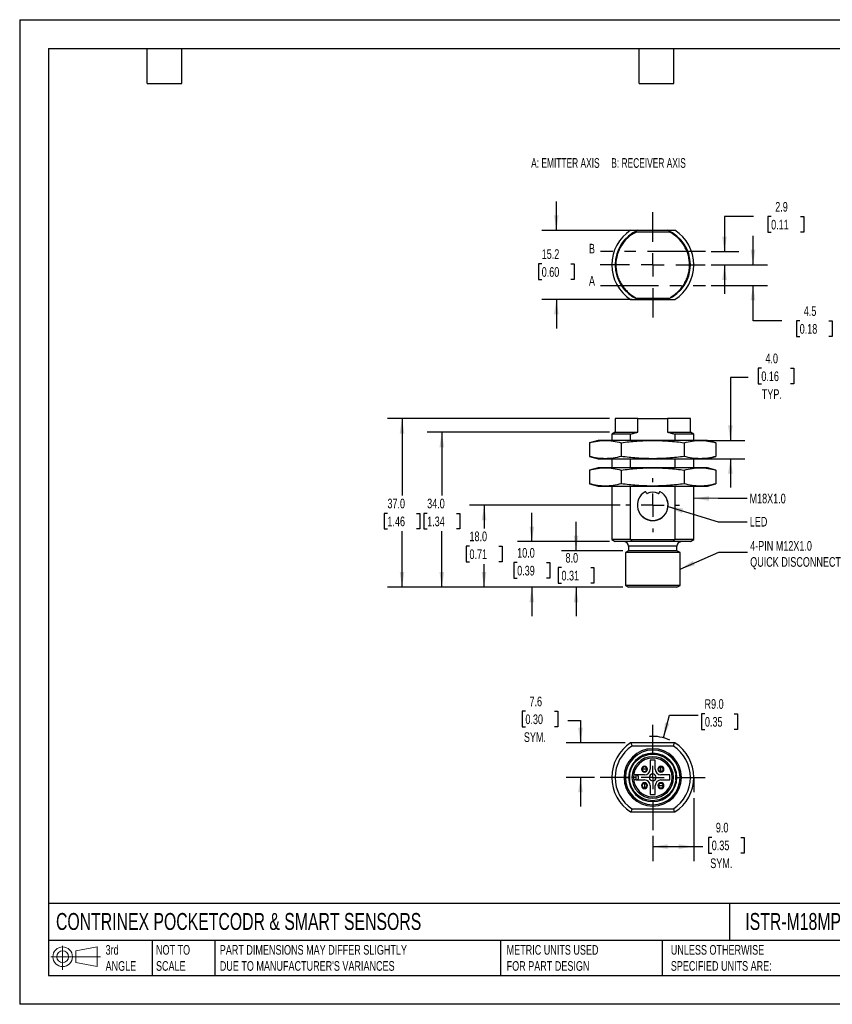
# Model space of a CAD drawing. Header units: millimetres. Extents: x 0 to 279, y 0 to 216.
# Tile 1 of 2: x 0 to 178, y 0 to 216. Entities that reach past the tile are written whole.
import ezdxf

# ---------------------------------------------------------------- set-up
doc = ezdxf.new("R2010")
doc.units = ezdxf.units.MM
doc.linetypes.add('CENTERX2', pattern=[20.32, 12.7, -2.54, 2.54, -2.54])
doc.layers.add('CENTER', color=40, linetype='CENTERX2')
doc.layers.add('DIMENSIONS', color=140, linetype='Continuous', lineweight=25)
doc.layers.add('TEXT', color=140, linetype='Continuous', lineweight=25)
doc.styles.add('SLDTEXTSTYLE0', font='TXT', dxfattribs={"width": 0.65})
doc.styles.add('SLDTEXTSTYLE1', font='TXT', dxfattribs={"width": 0.7})
doc.dimstyles.new('SLDDIMSTYLE0', dxfattribs={"dimtxt": 2.158008, "dimasz": 3.302, "dimexe": 0, "dimexo": 0.0625, "dimgap": 0.539502, "dimtad": 0, "dimtih": 1, "dimtoh": 1, "dimdec": 1, "dimrnd": 1e-09, "dimzin": 4, "dimdsep": 46, "dimtxsty": 'SLDTEXTSTYLE1', "dimsah": 1, "dimcen": 0.09, "dimadec": 0, "dimazin": 1, "dimtfac": 1, "dimtdec": 1, "dimtmove": 0, "dimatfit": 0, "dimfxl": 0, "dimfrac": 2, "dimtolj": 1, "dimtzin": 12, "dimarcsym": 0})
doc.dimstyles.new('SLDDIMSTYLE1', dxfattribs={"dimtxt": 2.158008, "dimasz": 3.302, "dimexe": 0, "dimexo": 0.0625, "dimgap": 0.539502, "dimtad": 0, "dimtih": 1, "dimtoh": 1, "dimdec": 1, "dimrnd": 1e-09, "dimzin": 4, "dimdsep": 46, "dimtxsty": 'SLDTEXTSTYLE1', "dimsah": 1, "dimcen": 0.09, "dimadec": 0, "dimazin": 1, "dimtfac": 1, "dimtdec": 1, "dimtofl": 0, "dimtmove": 0, "dimatfit": 3, "dimfxl": 0, "dimfrac": 2, "dimtolj": 1, "dimtzin": 12, "dimarcsym": 0})
doc.dimstyles.new('SLDDIMSTYLE2', dxfattribs={"dimtxt": 0.18, "dimasz": 3.302, "dimexe": 0, "dimexo": 0.0625, "dimgap": 0, "dimtad": 0, "dimtih": 1, "dimtoh": 1, "dimdec": 0, "dimrnd": 1e-09, "dimzin": 0, "dimdsep": 46, "dimtxsty": 'Standard', "dimsah": 1, "dimcen": 0.09, "dimadec": 0, "dimazin": 0, "dimtfac": 3.302, "dimtdec": 0, "dimtofl": 0, "dimtmove": 0, "dimatfit": 3, "dimfxl": 0, "dimfrac": 2, "dimtolj": 1, "dimtzin": 0, "dimarcsym": 0})
doc.dimstyles.new('SLDDIMSTYLE3', dxfattribs={"dimtxt": 2.158008, "dimasz": 3.302, "dimexe": 0, "dimexo": 0.0625, "dimgap": 0.539502, "dimtad": 0, "dimtih": 1, "dimtoh": 1, "dimdec": 1, "dimrnd": 1e-09, "dimzin": 12, "dimdsep": 46, "dimtxsty": 'SLDTEXTSTYLE1', "dimsah": 1, "dimcen": 0.09, "dimadec": 0, "dimazin": 3, "dimtfac": 1, "dimtdec": 1, "dimtmove": 0, "dimatfit": 0, "dimfxl": 0, "dimfrac": 2, "dimtolj": 1, "dimtzin": 12, "dimarcsym": 0})
doc.dimstyles.new('SLDDIMSTYLE4', dxfattribs={"dimtxt": 2.158008, "dimasz": 3.302, "dimexe": 0, "dimexo": 0.0625, "dimgap": 0.539502, "dimtad": 0, "dimtih": 1, "dimtoh": 1, "dimdec": 1, "dimrnd": 1e-09, "dimzin": 4, "dimdsep": 46, "dimtxsty": 'SLDTEXTSTYLE1', "dimsah": 1, "dimcen": 0, "dimadec": 0, "dimazin": 1, "dimtfac": 1, "dimtdec": 1, "dimtofl": 0, "dimtmove": 0, "dimatfit": 3, "dimfxl": 0, "dimfrac": 2, "dimtolj": 1, "dimtzin": 12, "dimarcsym": 0})

# ---------------------------------------------------------------- blocks, each defined once
blk = doc.blocks.new('Block11')
at = {"color": 7, "linetype": 'Continuous', "lineweight": 18}
for p, q in [((2.59, 5.31), (2.59, 0)), ((5.48, 4.17), (10.18, 5.03)), ((10.18, 5.03), (10.18, 0.73)), ((0, 2.88), (10.87, 2.88)), ((5.48, 1.6), (5.48, 4.17)), ((5.48, 1.6), (10.18, 0.73))]:
    blk.add_line(p, q, dxfattribs=at)
for radius in [2.15, 1.29]:
    blk.add_circle((2.59, 2.88), radius, dxfattribs=at)
blk = doc.blocks.new('Block12')
at = {"color": 7, "linetype": 'Continuous'}
blk.add_blockref('Block11', (0, 0), dxfattribs=at)
blk = doc.blocks.new('_D')
at = {"layer": 'DIMENSIONS'}
for p, q in [((122.08, 99.45), (122.08, 105.8)), ((132.33, 99.45), (118.91, 99.45)), ((118.88, 95.76), (118.15, 95.76)), ((118.15, 95.76), (118.15, 92.33)), ((125.29, 95.76), (126.01, 95.76)), ((126.01, 95.76), (126.01, 92.33)), ((118.15, 92.33), (118.88, 92.33)), ((132.33, 91.45), (118.91, 91.45)), ((122.08, 91.45), (122.08, 85.1)), ((126.01, 92.33), (125.29, 92.33))]:
    blk.add_line(p, q, dxfattribs=at)
for points in [[(122.08, 99.45), (122.59, 102.76), (121.57, 102.76)], [(122.08, 91.45), (121.57, 88.15), (122.59, 88.15)]]:
    blk.add_solid(points, dxfattribs=at)
at = {"layer": 'DIMENSIONS', "char_height": 2.117, "attachment_point": 1, "style": 'SLDTEXTSTYLE1'}
for s, insert in [('8.0', (119.77, 98.97)), ('0.31', (118.88, 95.06))]:
    blk.add_mtext(s, dxfattribs=dict(at, insert=insert))
blk = doc.blocks.new('_D_1')
at = {"layer": 'DIMENSIONS'}
for p, q in [((112.37, 101.45), (112.37, 107.8)), ((129.38, 101.45), (109.2, 101.45)), ((109.16, 96.85), (108.44, 96.85)), ((108.44, 96.85), (108.44, 93.42)), ((115.58, 96.85), (116.3, 96.85)), ((116.3, 96.85), (116.3, 93.42)), ((108.44, 93.42), (109.16, 93.42)), ((116.3, 93.42), (115.58, 93.42)), ((132.33, 91.45), (109.2, 91.45)), ((112.37, 91.45), (112.37, 85.1))]:
    blk.add_line(p, q, dxfattribs=at)
for points in [[(112.37, 101.45), (112.88, 104.76), (111.86, 104.76)], [(112.37, 91.45), (111.86, 88.15), (112.88, 88.15)]]:
    blk.add_solid(points, dxfattribs=at)
at = {"layer": 'DIMENSIONS', "char_height": 2.117, "attachment_point": 1, "style": 'SLDTEXTSTYLE1'}
for s, insert in [('10.0', (109.16, 100.06)), ('0.39', (109.16, 96.15))]:
    blk.add_mtext(s, dxfattribs=dict(at, insert=insert))
blk = doc.blocks.new('_D_2')
at = {"layer": 'DIMENSIONS'}
for p, q in [((131.73, 109.45), (98.72, 109.45)), ((101.9, 109.45), (101.9, 104.37)), ((98.69, 100.45), (97.96, 100.45)), ((97.96, 100.45), (97.96, 97.02)), ((105.1, 100.45), (105.83, 100.45)), ((105.83, 100.45), (105.83, 97.02)), ((97.96, 97.02), (98.69, 97.02)), ((101.9, 91.45), (101.9, 96.54)), ((105.83, 97.02), (105.1, 97.02)), ((132.33, 91.45), (98.72, 91.45))]:
    blk.add_line(p, q, dxfattribs=at)
for points in [[(101.9, 109.45), (101.39, 106.15), (102.4, 106.15)], [(101.9, 91.45), (102.4, 94.76), (101.39, 94.76)]]:
    blk.add_solid(points, dxfattribs=at)
at = {"layer": 'DIMENSIONS', "char_height": 2.117, "attachment_point": 1, "style": 'SLDTEXTSTYLE1'}
for s, insert in [('18.0', (98.69, 103.67)), ('0.71', (98.69, 99.75))]:
    blk.add_mtext(s, dxfattribs=dict(at, insert=insert))
blk = doc.blocks.new('_D_3')
at = {"layer": 'DIMENSIONS'}
for p, q in [((129.38, 125.45), (89.44, 125.45)), ((92.62, 125.45), (92.62, 111.57)), ((89.41, 107.66), (88.69, 107.66)), ((88.69, 107.66), (88.69, 104.23)), ((95.83, 107.66), (96.55, 107.66)), ((96.55, 107.66), (96.55, 104.23)), ((88.69, 104.23), (89.41, 104.23)), ((92.62, 91.45), (92.62, 103.74)), ((96.55, 104.23), (95.83, 104.23)), ((132.33, 91.45), (89.44, 91.45))]:
    blk.add_line(p, q, dxfattribs=at)
for points in [[(92.62, 125.45), (92.11, 122.15), (93.13, 122.15)], [(92.62, 91.45), (93.13, 94.76), (92.11, 94.76)]]:
    blk.add_solid(points, dxfattribs=at)
at = {"layer": 'DIMENSIONS', "char_height": 2.117, "attachment_point": 1, "style": 'SLDTEXTSTYLE1'}
for s, insert in [('34.0', (89.41, 110.87)), ('1.34', (89.41, 106.95))]:
    blk.add_mtext(s, dxfattribs=dict(at, insert=insert))
blk = doc.blocks.new('_D_4')
at = {"layer": 'DIMENSIONS'}
for p, q in [((129.38, 128.45), (80.72, 128.45)), ((83.9, 128.45), (83.9, 111.57)), ((80.69, 107.66), (79.96, 107.66)), ((79.96, 107.66), (79.96, 104.23)), ((87.1, 107.66), (87.83, 107.66)), ((87.83, 107.66), (87.83, 104.23)), ((79.96, 104.23), (80.69, 104.23)), ((83.9, 91.45), (83.9, 103.74)), ((87.83, 104.23), (87.1, 104.23)), ((132.33, 91.45), (80.72, 91.45))]:
    blk.add_line(p, q, dxfattribs=at)
for points in [[(83.9, 128.45), (83.39, 125.15), (84.4, 125.15)], [(83.9, 91.45), (84.4, 94.76), (83.39, 94.76)]]:
    blk.add_solid(points, dxfattribs=at)
at = {"layer": 'DIMENSIONS', "char_height": 2.117, "attachment_point": 1, "style": 'SLDTEXTSTYLE1'}
for s, insert in [('37.0', (80.69, 110.87)), ('1.46', (80.69, 106.95))]:
    blk.add_mtext(s, dxfattribs=dict(at, insert=insert))
blk = doc.blocks.new('_D_5')
at = {"layer": 'DIMENSIONS'}
for p, q in [((162.73, 139.47), (162.01, 139.47)), ((162.01, 139.47), (162.01, 136.04)), ((169.14, 139.47), (169.87, 139.47)), ((169.87, 139.47), (169.87, 136.04)), ((159.83, 137.45), (155.94, 137.45)), ((155.94, 137.45), (155.94, 123.64)), ((162.01, 136.04), (162.73, 136.04)), ((169.87, 136.04), (169.14, 136.04)), ((150.56, 123.64), (159.12, 123.64)), ((150.56, 119.64), (159.12, 119.64)), ((155.94, 119.64), (155.94, 113.29))]:
    blk.add_line(p, q, dxfattribs=at)
for points in [[(155.94, 123.64), (156.45, 126.94), (155.43, 126.94)], [(155.94, 119.64), (155.43, 116.34), (156.45, 116.34)]]:
    blk.add_solid(points, dxfattribs=at)
at = {"layer": 'DIMENSIONS', "char_height": 2.117, "attachment_point": 1, "style": 'SLDTEXTSTYLE1'}
for s, insert in [('4.0', (163.63, 142.68)), ('0.16', (162.73, 138.77)), ('TYP.', (162.83, 134.86))]:
    blk.add_mtext(s, dxfattribs=dict(at, insert=insert))
blk = doc.blocks.new('SW_CENTERMARKSYMBOL_0')
at = {"layer": 'CENTER', "color": 0}
for p, q in [((0, 5.08), (0, 5.895)), ((0, 0), (0, 2.54)), ((-5.08, 0), (-5.895, 0)), ((0, 0), (-2.54, 0)), ((0, 0), (0, -2.54)), ((0, 0), (2.54, 0)), ((5.08, 0), (5.895, 0)), ((0, -5.08), (0, -5.895))]:
    blk.add_line(p, q, dxfattribs=at)
blk = doc.blocks.new('_D_6')
at = {"layer": 'DIMENSIONS'}
for p, q in [((147.9, 45.22), (147.9, 31.41)), ((138.9, 36.94), (138.9, 31.41)), ((138.9, 34.58), (147.9, 34.58)), ((147.9, 34.58), (149.92, 34.58)), ((151.85, 36.6), (151.12, 36.6)), ((151.12, 36.6), (151.12, 33.17)), ((158.26, 36.6), (158.99, 36.6)), ((158.99, 36.6), (158.99, 33.17)), ((151.12, 33.17), (151.85, 33.17)), ((158.99, 33.17), (158.26, 33.17))]:
    blk.add_line(p, q, dxfattribs=at)
for points in [[(138.9, 34.58), (142.2, 34.07), (142.2, 35.09)], [(147.9, 34.58), (144.59, 35.09), (144.59, 34.07)]]:
    blk.add_solid(points, dxfattribs=at)
at = {"layer": 'DIMENSIONS', "char_height": 2.117, "attachment_point": 1, "style": 'SLDTEXTSTYLE1'}
for s, insert in [('9.0', (152.75, 39.81)), ('0.35', (151.85, 35.9)), ('SYM.', (151.52, 31.99))]:
    blk.add_mtext(s, dxfattribs=dict(at, insert=insert))
blk = doc.blocks.new('_D_7')
at = {"layer": 'DIMENSIONS'}
for p, q in [((110.96, 64.26), (110.24, 64.26)), ((110.24, 64.26), (110.24, 60.83)), ((117.38, 64.26), (118.1, 64.26)), ((118.1, 64.26), (118.1, 60.83)), ((110.24, 60.83), (110.96, 60.83)), ((118.1, 60.83), (117.38, 60.83)), ((120.27, 62.24), (123.05, 62.24)), ((123.05, 62.24), (123.05, 57.33)), ((132.86, 57.33), (119.88, 57.33)), ((126.09, 49.75), (119.88, 49.75)), ((123.05, 49.75), (123.05, 43.4))]:
    blk.add_line(p, q, dxfattribs=at)
for points in [[(123.05, 57.33), (123.56, 60.63), (122.54, 60.63)], [(123.05, 49.75), (122.54, 46.45), (123.56, 46.45)]]:
    blk.add_solid(points, dxfattribs=at)
at = {"layer": 'DIMENSIONS', "char_height": 2.117, "attachment_point": 1, "style": 'SLDTEXTSTYLE1'}
for s, insert in [('7.6', (111.86, 67.47)), ('0.30', (110.96, 63.56)), ('SYM.', (110.63, 59.65))]:
    blk.add_mtext(s, dxfattribs=dict(at, insert=insert))
blk = doc.blocks.new('_D_8')
at = {"layer": 'DIMENSIONS'}
for p, q in [((141.23, 58.45), (142.55, 63.39)), ((142.55, 63.39), (148.9, 63.39)), ((150.35, 63.7), (149.63, 63.7)), ((149.63, 63.7), (149.63, 60.27)), ((156.76, 63.7), (157.49, 63.7)), ((157.49, 63.7), (157.49, 60.27)), ((149.63, 60.27), (150.35, 60.27)), ((157.49, 60.27), (156.76, 60.27))]:
    blk.add_line(p, q, dxfattribs=at)
blk.add_arc((138.9, 49.75), 9, 65.3486, 94.4317, dxfattribs=at)
blk.add_solid([(141.23, 58.45), (142.57, 61.5), (141.59, 61.77)], dxfattribs=at)
at = {"layer": 'DIMENSIONS', "char_height": 2.117, "attachment_point": 1, "style": 'SLDTEXTSTYLE1'}
for s, insert in [('R9.0', (150.27, 66.91)), ('0.35', (150.35, 63))]:
    blk.add_mtext(s, dxfattribs=dict(at, insert=insert))
blk = doc.blocks.new('SW_CENTERMARKSYMBOL_1')
at = {"layer": 'CENTER', "color": 0}
for p, q in [((0, 5.08), (0, 11.54)), ((0, 0), (0, 2.54)), ((-5.08, 0), (-11.54, 0)), ((0, 0), (-2.54, 0)), ((0, 0), (0, -2.54)), ((0, 0), (2.54, 0)), ((5.08, 0), (11.54, 0)), ((0, -5.08), (0, -11.54))]:
    blk.add_line(p, q, dxfattribs=at)
blk = doc.blocks.new('_D_9')
at = {"layer": 'DIMENSIONS'}
for p, q in [((160.99, 172.72), (154.64, 172.72)), ((154.64, 172.72), (154.64, 165.04)), ((164.88, 172.72), (164.15, 172.72)), ((164.15, 172.72), (164.15, 169.29)), ((171.29, 172.72), (172.02, 172.72)), ((172.02, 172.72), (172.02, 169.29)), ((164.15, 169.29), (164.88, 169.29)), ((172.02, 169.29), (171.29, 169.29)), ((151.72, 165.04), (157.81, 165.04)), ((151.71, 162.14), (157.81, 162.14)), ((154.64, 162.14), (154.64, 155.79))]:
    blk.add_line(p, q, dxfattribs=at)
for points in [[(154.64, 165.04), (155.15, 168.34), (154.13, 168.34)], [(154.64, 162.14), (154.13, 158.84), (155.15, 158.84)]]:
    blk.add_solid(points, dxfattribs=at)
at = {"layer": 'DIMENSIONS', "char_height": 2.117, "attachment_point": 1, "style": 'SLDTEXTSTYLE1'}
for s, insert in [('2.9', (165.78, 175.93)), ('0.11', (164.88, 172.02))]:
    blk.add_mtext(s, dxfattribs=dict(at, insert=insert))
blk = doc.blocks.new('_D_10')
at = {"layer": 'DIMENSIONS'}
for p, q in [((160.9, 162.14), (160.9, 168.49)), ((151.71, 162.14), (164.07, 162.14)), ((151.72, 157.64), (164.07, 157.64)), ((160.9, 149.86), (160.9, 157.64)), ((167.25, 149.86), (160.9, 149.86)), ((171.14, 149.86), (170.41, 149.86)), ((170.41, 149.86), (170.41, 146.43)), ((177.55, 149.86), (178.28, 149.86)), ((178.28, 149.86), (178.28, 146.43)), ((170.41, 146.43), (171.14, 146.43)), ((178.28, 146.43), (177.55, 146.43))]:
    blk.add_line(p, q, dxfattribs=at)
for points in [[(160.9, 162.14), (161.41, 165.44), (160.39, 165.44)], [(160.9, 157.64), (160.39, 154.34), (161.41, 154.34)]]:
    blk.add_solid(points, dxfattribs=at)
at = {"layer": 'DIMENSIONS', "char_height": 2.117, "attachment_point": 1, "style": 'SLDTEXTSTYLE1'}
for s, insert in [('4.5', (172.04, 153.07)), ('0.18', (171.14, 149.16))]:
    blk.add_mtext(s, dxfattribs=dict(at, insert=insert))
blk = doc.blocks.new('_D_11')
at = {"layer": 'DIMENSIONS'}
for p, q in [((117.75, 169.71), (117.75, 176.06)), ((134.36, 169.71), (114.57, 169.71)), ((114.54, 162.34), (113.82, 162.34)), ((113.82, 162.34), (113.82, 158.91)), ((120.95, 162.34), (121.68, 162.34)), ((121.68, 162.34), (121.68, 158.91)), ((113.82, 158.91), (114.54, 158.91)), ((121.68, 158.91), (120.95, 158.91)), ((134.36, 154.56), (114.57, 154.56)), ((117.75, 154.56), (117.75, 148.21))]:
    blk.add_line(p, q, dxfattribs=at)
for points in [[(117.75, 169.71), (118.26, 173.02), (117.24, 173.02)], [(117.75, 154.56), (117.24, 151.26), (118.26, 151.26)]]:
    blk.add_solid(points, dxfattribs=at)
at = {"layer": 'DIMENSIONS', "char_height": 2.117, "attachment_point": 1, "style": 'SLDTEXTSTYLE1'}
for s, insert in [('15.2', (114.54, 165.56)), ('0.60', (114.54, 161.64))]:
    blk.add_mtext(s, dxfattribs=dict(at, insert=insert))
blk = doc.blocks.new('SW_CENTERMARKSYMBOL_2')
at = {"layer": 'CENTER', "color": 0}
for p, q in [((0, 5.08), (0, 11.54)), ((0, 0), (0, 2.54)), ((-5.08, 0), (-11.54, 0)), ((0, 0), (-2.54, 0)), ((0, 0), (0, -2.54)), ((0, 0), (2.54, 0)), ((5.08, 0), (11.54, 0)), ((0, -5.08), (0, -11.54))]:
    blk.add_line(p, q, dxfattribs=at)

msp = doc.modelspace()

# ---------------------------------------------------------------- linework, layer by layer
at = {"color": 7, "linetype": 'Continuous'}
for p, q in [((0, 215.9), (0, 0)), ((0, 215.9), (279.4, 215.9)), ((279.4, 0), (0, 0))]:
    msp.add_line(p, q, dxfattribs=at)
for p, q in [((142.59, 169.33), (135.22, 169.33)), ((142.16, 169.71), (135.63, 169.71)), ((135.26, 154.84), (142.53, 154.84)), ((135.63, 154.56), (142.16, 154.56)), ((130.65, 128.45), (130.65, 125.45)), ((135.63, 128.45), (130.65, 128.45)), ((135.63, 125.45), (135.63, 128.45)), ((135.63, 128.45), (142.16, 128.45)), ((142.16, 128.45), (142.16, 125.45)), ((147.15, 128.45), (142.16, 128.45)), ((147.15, 125.45), (147.15, 128.45)), ((130.65, 125.45), (129.9, 125.02)), ((130.65, 125.45), (135.63, 125.45)), ((142.16, 125.45), (147.15, 125.45)), ((147.9, 125.02), (147.15, 125.45)), ((126.9, 123.64), (125.04, 123.14)), ((125.04, 123.14), (125.04, 120.14)), ((128.5, 123.64), (126.9, 123.64)), ((138.9, 123.64), (128.5, 123.64)), ((129.9, 125.02), (129.9, 123.64)), ((134.04, 125.02), (129.9, 125.02)), ((131.97, 123.14), (131.97, 120.14)), ((134.04, 123.64), (134.04, 125.02)), ((149.29, 123.64), (138.9, 123.64)), ((143.76, 125.02), (143.76, 123.64)), ((147.9, 125.02), (143.76, 125.02)), ((145.82, 123.14), (145.82, 120.14)), ((147.9, 123.64), (147.9, 125.02)), ((150.9, 123.64), (149.29, 123.64)), ((152.75, 123.14), (150.9, 123.64)), ((152.75, 123.14), (152.75, 120.14)), ((125.04, 120.14), (126.9, 119.64)), ((126.9, 119.64), (128.5, 119.64)), ((128.5, 119.64), (138.9, 119.64)), ((129.9, 119.64), (129.9, 117.64)), ((134.04, 117.64), (134.04, 119.64)), ((138.9, 119.64), (149.29, 119.64)), ((143.76, 119.64), (143.76, 117.64)), ((147.9, 117.64), (147.9, 119.64)), ((149.29, 119.64), (150.9, 119.64)), ((150.9, 119.64), (152.75, 120.14)), ((126.9, 117.64), (125.04, 117.14)), ((125.04, 117.14), (125.04, 114.14)), ((128.5, 117.64), (126.9, 117.64)), ((138.9, 117.64), (128.5, 117.64)), ((131.97, 117.14), (131.97, 114.14)), ((149.29, 117.64), (138.9, 117.64)), ((145.82, 117.14), (145.82, 114.14)), ((150.9, 117.64), (149.29, 117.64)), ((152.75, 117.14), (150.9, 117.64)), ((152.75, 117.14), (152.75, 114.14)), ((125.04, 114.14), (126.9, 113.64)), ((126.9, 113.64), (128.5, 113.64)), ((128.5, 113.64), (138.9, 113.64)), ((129.9, 113.64), (129.9, 101.89)), ((134.04, 101.89), (134.04, 113.64)), ((137.52, 112.06), (137.37, 112.35)), ((137.53, 112.07), (137.38, 112.36)), ((138.9, 113.64), (149.29, 113.64)), ((140.41, 112.36), (140.26, 112.07)), ((140.42, 112.35), (140.27, 112.06)), ((143.76, 113.64), (143.76, 101.89)), ((147.9, 101.89), (147.9, 113.64)), ((149.29, 113.64), (150.9, 113.64)), ((150.9, 113.64), (152.75, 114.14)), ((129.9, 101.89), (130.65, 101.45)), ((134.04, 101.89), (129.9, 101.89)), ((143.66, 101.86), (134.13, 101.86)), ((147.9, 101.89), (143.76, 101.89)), ((147.15, 101.45), (147.9, 101.89)), ((134.34, 101.45), (130.65, 101.45)), ((133.6, 99.45), (132.9, 99.05)), ((144.2, 100.45), (133.6, 100.45)), ((133.6, 100.45), (133.6, 99.45)), ((144.2, 99.45), (133.6, 99.45)), ((143.46, 101.45), (134.34, 101.45)), ((147.15, 101.45), (143.46, 101.45)), ((144.2, 99.45), (144.2, 100.45)), ((144.9, 99.05), (144.2, 99.45)), ((144.9, 99.05), (132.9, 99.05)), ((132.9, 99.05), (132.9, 91.86)), ((144.9, 91.86), (144.9, 99.05)), ((144.9, 91.86), (132.9, 91.86)), ((132.9, 91.86), (133.6, 91.45)), ((144.2, 91.45), (133.6, 91.45)), ((144.2, 91.45), (144.9, 91.86)), ((143.66, 57.33), (134.13, 57.33)), ((143.46, 56.63), (134.34, 56.63)), ((139.45, 53.5), (138.35, 53.5)), ((138.35, 53.5), (138.35, 51.55)), ((139.45, 51.55), (139.45, 53.5)), ((140.7, 51.05), (140.7, 52.05)), ((132.9, 49.75), (132.6, 49.75)), ((132.9, 49.75), (133.6, 49.75)), ((133.88, 49.2), (133.88, 50.31)), ((134.65, 49.75), (134.35, 49.75)), ((134.65, 49.8), (135.25, 49.8)), ((135.25, 49.7), (134.65, 49.7)), ((135.25, 50.3), (134.68, 50.3)), ((135.25, 49.8), (135.25, 50.3)), ((137.1, 50.3), (135.25, 50.3)), ((135.25, 49.2), (135.25, 49.7)), ((137.6, 51.55), (136.6, 51.55)), ((142.65, 50.3), (140.7, 50.3)), ((142.65, 49.2), (142.65, 50.3)), ((143.45, 49.75), (143.15, 49.75)), ((143.92, 50.31), (143.92, 49.2)), ((144.2, 49.75), (144.9, 49.75)), ((145.2, 49.75), (144.9, 49.75)), ((135.25, 49.2), (134.68, 49.2)), ((135.25, 49.2), (137.1, 49.2)), ((137.1, 48.45), (137.1, 47.45)), ((138.35, 47.95), (138.35, 46)), ((139.45, 46), (139.45, 47.95)), ((140.2, 47.95), (141.2, 47.95)), ((140.7, 49.2), (142.65, 49.2)), ((138.35, 46), (139.45, 46)), ((134.13, 42.18), (143.66, 42.18)), ((134.34, 42.88), (143.46, 42.88))]:
    msp.add_line(p, q)
for centre, radius, start, end in [((138.9, 162.14), 9, 122.6835, 237.3165), ((138.9, 162.14), 8.25, 113.3383, 246.6617), ((138.9, 162.14), 8.25, 293.3383, 66.6617), ((138.9, 162.14), 9, 302.6835, 57.3165), ((138.9, 109.45), 3.38, 119.2498, 60.7502), ((138.9, 109.45), 3.36, 119.2498, 60.7502), ((137.3, 112.31), 0.1, 27.5, 119.2498), ((137.3, 112.31), 0.08, 27.5, 119.2498), ((138.9, 109.45), 2.85, 64.4426, 115.5574), ((138.9, 109.45), 2.83, 64.4426, 115.5574), ((140.5, 112.31), 0.1, 60.7502, 152.5), ((140.5, 112.31), 0.08, 60.7502, 152.5), ((137.62, 112.12), 0.12, 207.5, 295.5574), ((137.62, 112.12), 0.1, 207.5, 295.5574), ((140.17, 112.12), 0.12, 244.4426, 332.5), ((140.17, 112.12), 0.1, 244.4426, 332.5), ((132.6, 100.45), 1, 0, 90), ((145.2, 100.45), 1, 90, 180), ((138.9, 49.75), 9, 122.6835, 237.3165), ((138.9, 49.75), 8.25, 123.5573, 236.4427), ((138.9, 49.75), 8.25, 303.5573, 56.4427), ((138.9, 49.75), 9, 302.6835, 57.3165), ((138.9, 49.75), 6.3, 360, 180), ((138.9, 49.75), 6, 0, 180), ((138.9, 49.75), 5.3, 0, 180), ((138.9, 49.75), 4.55, 0, 180), ((138.9, 49.75), 4.25, 0, 180), ((137.1, 51.55), 0.5, 360, 180), ((140.7, 51.55), 0.5, 90, 270), ((140.7, 51.55), 0.5, 270, 90), ((138.9, 49.75), 6.3, 180, 360), ((138.9, 49.75), 6, 180, 0), ((138.9, 49.75), 5.3, 180, 0), ((138.9, 49.75), 4.55, 180, 0), ((138.9, 49.75), 4.25, 180, 0), ((135.25, 49.75), 0.55, 270, 90), ((135.25, 49.75), 0.05, 270, 90), ((137.1, 51.55), 0.5, 180, 360), ((137.1, 51.55), 1.25, 270, 0), ((138.9, 49.75), 0.75, 0, 180), ((138.9, 49.75), 0.75, 180, 0), ((140.7, 51.55), 1.25, 180, 270), ((137.1, 47.95), 0.5, 90, 270), ((137.1, 47.95), 1.25, 0, 90), ((137.1, 47.95), 0.5, 270, 90), ((140.7, 47.95), 1.25, 90, 180), ((140.7, 47.95), 0.5, 360, 180), ((140.7, 47.95), 0.5, 180, 360)]:
    msp.add_arc(centre, radius, start, end)
for points, knots in [([(135.22, 169.27), (134.55, 168.99), (133.95, 168.57), (132.87, 167.57), (132.4, 167), (131.63, 165.75), (131.33, 165.08), (130.93, 163.66), (130.82, 162.94), (130.81, 161.83), (130.83, 161.47), (130.93, 160.74), (131, 160.38), (131.19, 159.67), (131.31, 159.32), (131.6, 158.65), (131.76, 158.32), (132.14, 157.69), (132.35, 157.39), (132.8, 156.82), (133.05, 156.55), (133.58, 156.04), (133.87, 155.8), (134.46, 155.37), (134.77, 155.18), (135.09, 155.01)], [0, 0, 0, 0, 0.125, 0.125, 0.25, 0.25, 0.375, 0.375, 0.5, 0.5, 0.5625, 0.5625, 0.625, 0.625, 0.6875, 0.6875, 0.75, 0.75, 0.8125, 0.8125, 0.875, 0.875, 0.9375, 0.9375, 1, 1, 1, 1]), ([(135.63, 169.71), (135.5, 169.71), (135.23, 169.71), (134.84, 169.71), (134.44, 169.71), (134.17, 169.71), (134.04, 169.71)], [0, 0, 0, 0, 0.243607, 0.491074, 0.74302, 1, 1, 1, 1]), ([(143.76, 169.71), (143.62, 169.71), (143.35, 169.71), (142.95, 169.71), (142.56, 169.71), (142.29, 169.71), (142.16, 169.71)], [0, 0, 0, 0, 0.2569802, 0.5089263, 0.7563926, 1, 1, 1, 1]), ([(142.7, 155.01), (143.02, 155.18), (143.33, 155.37), (143.93, 155.8), (144.21, 156.04), (144.74, 156.55), (144.99, 156.82), (145.44, 157.39), (145.65, 157.69), (146.03, 158.32), (146.19, 158.65), (146.48, 159.32), (146.6, 159.67), (146.79, 160.38), (146.86, 160.74), (146.96, 161.47), (146.98, 161.83), (146.97, 162.57), (146.95, 162.93), (146.84, 163.66), (146.76, 164.02), (146.56, 164.73), (146.44, 165.07), (146.14, 165.74), (145.97, 166.06), (145.39, 167), (144.93, 167.57), (143.84, 168.57), (143.24, 168.99), (142.59, 169.33)], [0, 0, 0, 0, 0.0625, 0.0625, 0.125, 0.125, 0.1875, 0.1875, 0.25, 0.25, 0.3125, 0.3125, 0.375, 0.375, 0.4375, 0.4375, 0.5, 0.5, 0.5625, 0.5625, 0.625, 0.625, 0.6875, 0.6875, 0.75, 0.75, 0.875, 0.875, 1, 1, 1, 1]), ([(134.04, 154.56), (134.17, 154.56), (134.44, 154.56), (134.84, 154.56), (135.23, 154.56), (135.5, 154.56), (135.63, 154.56)], [0, 0, 0, 0, 0.25698, 0.508926, 0.756393, 1, 1, 1, 1]), ([(142.16, 154.56), (142.29, 154.56), (142.56, 154.56), (142.95, 154.56), (143.35, 154.56), (143.62, 154.56), (143.76, 154.56)], [0, 0, 0, 0, 0.243607, 0.491074, 0.74302, 1, 1, 1, 1]), ([(134.04, 125.02), (134.17, 125.06), (134.44, 125.14), (134.84, 125.26), (135.23, 125.36), (135.5, 125.42), (135.63, 125.45)], [0, 0, 0, 0, 0.25698, 0.508926, 0.756393, 1, 1, 1, 1]), ([(142.16, 125.45), (142.29, 125.42), (142.56, 125.36), (142.95, 125.26), (143.35, 125.14), (143.62, 125.06), (143.76, 125.02)], [0, 0, 0, 0, 0.243607, 0.491074, 0.74302, 1, 1, 1, 1]), ([(125.04, 123.14), (125.61, 123.3), (126.19, 123.42), (127.34, 123.59), (127.92, 123.64), (128.5, 123.64)], [0, 0, 0, 0, 0.5, 0.5, 1, 1, 1, 1]), ([(128.5, 123.64), (129.08, 123.64), (129.66, 123.59), (130.82, 123.42), (131.39, 123.3), (131.97, 123.14)], [0, 0, 0, 0, 0.5, 0.5, 1, 1, 1, 1]), ([(131.97, 123.14), (133.12, 123.3), (134.27, 123.42), (136.58, 123.59), (137.74, 123.64), (138.9, 123.64)], [0, 0, 0, 0, 0.5, 0.5, 1, 1, 1, 1]), ([(138.9, 123.64), (140.06, 123.64), (141.21, 123.59), (143.52, 123.42), (144.67, 123.3), (145.82, 123.14)], [0, 0, 0, 0, 0.5, 0.5, 1, 1, 1, 1]), ([(145.82, 123.14), (146.4, 123.3), (146.97, 123.42), (148.13, 123.59), (148.71, 123.64), (149.29, 123.64)], [0, 0, 0, 0, 0.5, 0.5, 1, 1, 1, 1]), ([(149.29, 123.64), (149.87, 123.64), (150.45, 123.59), (151.6, 123.42), (152.18, 123.3), (152.75, 123.14)], [0, 0, 0, 0, 0.5, 0.5, 1, 1, 1, 1]), ([(128.5, 119.64), (127.92, 119.64), (127.34, 119.69), (126.19, 119.86), (125.61, 119.98), (125.04, 120.14)], [0, 0, 0, 0, 0.5, 0.5, 1, 1, 1, 1]), ([(131.97, 120.14), (131.39, 119.98), (130.82, 119.86), (129.66, 119.69), (129.08, 119.64), (128.5, 119.64)], [0, 0, 0, 0, 0.5, 0.5, 1, 1, 1, 1]), ([(138.9, 119.64), (137.74, 119.64), (136.58, 119.69), (134.27, 119.86), (133.12, 119.98), (131.97, 120.14)], [0, 0, 0, 0, 0.5, 0.5, 1, 1, 1, 1]), ([(145.82, 120.14), (144.67, 119.98), (143.52, 119.86), (141.21, 119.69), (140.06, 119.64), (138.9, 119.64)], [0, 0, 0, 0, 0.5, 0.5, 1, 1, 1, 1]), ([(149.29, 119.64), (148.71, 119.64), (148.13, 119.69), (146.97, 119.86), (146.4, 119.98), (145.82, 120.14)], [0, 0, 0, 0, 0.5, 0.5, 1, 1, 1, 1]), ([(152.75, 120.14), (152.18, 119.98), (151.6, 119.86), (150.45, 119.69), (149.87, 119.64), (149.29, 119.64)], [0, 0, 0, 0, 0.5, 0.5, 1, 1, 1, 1]), ([(125.04, 117.14), (125.61, 117.3), (126.19, 117.42), (127.34, 117.59), (127.92, 117.64), (128.5, 117.64)], [0, 0, 0, 0, 0.5, 0.5, 1, 1, 1, 1]), ([(128.5, 117.64), (129.08, 117.64), (129.66, 117.59), (130.82, 117.42), (131.39, 117.3), (131.97, 117.14)], [0, 0, 0, 0, 0.5, 0.5, 1, 1, 1, 1]), ([(131.97, 117.14), (133.12, 117.3), (134.27, 117.42), (136.58, 117.59), (137.74, 117.64), (138.9, 117.64)], [0, 0, 0, 0, 0.5, 0.5, 1, 1, 1, 1]), ([(138.9, 117.64), (140.06, 117.64), (141.21, 117.59), (143.52, 117.42), (144.67, 117.3), (145.82, 117.14)], [0, 0, 0, 0, 0.5, 0.5, 1, 1, 1, 1]), ([(145.82, 117.14), (146.4, 117.3), (146.97, 117.42), (148.13, 117.59), (148.71, 117.64), (149.29, 117.64)], [0, 0, 0, 0, 0.5, 0.5, 1, 1, 1, 1]), ([(149.29, 117.64), (149.87, 117.64), (150.45, 117.59), (151.6, 117.42), (152.18, 117.3), (152.75, 117.14)], [0, 0, 0, 0, 0.5, 0.5, 1, 1, 1, 1]), ([(128.5, 113.64), (127.92, 113.64), (127.34, 113.69), (126.19, 113.86), (125.61, 113.98), (125.04, 114.14)], [0, 0, 0, 0, 0.5, 0.5, 1, 1, 1, 1]), ([(131.97, 114.14), (131.39, 113.98), (130.82, 113.86), (129.66, 113.69), (129.08, 113.64), (128.5, 113.64)], [0, 0, 0, 0, 0.5, 0.5, 1, 1, 1, 1]), ([(138.9, 113.64), (137.74, 113.64), (136.58, 113.69), (134.27, 113.86), (133.12, 113.98), (131.97, 114.14)], [0, 0, 0, 0, 0.5, 0.5, 1, 1, 1, 1]), ([(145.82, 114.14), (144.67, 113.98), (143.52, 113.86), (141.21, 113.69), (140.06, 113.64), (138.9, 113.64)], [0, 0, 0, 0, 0.5, 0.5, 1, 1, 1, 1]), ([(149.29, 113.64), (148.71, 113.64), (148.13, 113.69), (146.97, 113.86), (146.4, 113.98), (145.82, 114.14)], [0, 0, 0, 0, 0.5, 0.5, 1, 1, 1, 1]), ([(152.75, 114.14), (152.18, 113.98), (151.6, 113.86), (150.45, 113.69), (149.87, 113.64), (149.29, 113.64)], [0, 0, 0, 0, 0.5, 0.5, 1, 1, 1, 1]), ([(133.85, 50.31), (133.89, 50.93), (134.08, 51.53), (134.64, 52.64), (135.03, 53.14), (135.95, 53.97), (136.49, 54.29), (137.65, 54.74), (138.27, 54.85), (139.52, 54.85), (140.14, 54.74), (141.3, 54.29), (141.84, 53.97), (142.76, 53.14), (143.15, 52.64), (143.72, 51.53), (143.9, 50.93), (143.94, 50.31)], [0, 0, 0, 0, 0.125, 0.125, 0.25, 0.25, 0.375, 0.375, 0.5, 0.5, 0.625, 0.625, 0.75, 0.75, 0.875, 0.875, 1, 1, 1, 1]), ([(137.75, 51.55), (137.75, 51.73), (137.68, 51.89), (137.43, 52.13), (137.27, 52.2), (136.92, 52.2), (136.76, 52.13), (136.51, 51.89), (136.45, 51.73), (136.45, 51.55)], [0, 0, 0, 0, 0.25, 0.25, 0.5, 0.5, 0.75, 0.75, 1, 1, 1, 1]), ([(140.7, 52.2), (140.52, 52.2), (140.36, 52.13), (140.11, 51.89), (140.05, 51.73), (140.05, 51.38), (140.11, 51.22), (140.36, 50.97), (140.52, 50.9), (140.7, 50.9)], [0, 0, 0, 0, 0.25, 0.25, 0.5, 0.5, 0.75, 0.75, 1, 1, 1, 1]), ([(140.7, 50.9), (140.87, 50.9), (141.03, 50.97), (141.28, 51.22), (141.35, 51.38), (141.35, 51.73), (141.28, 51.89), (141.03, 52.13), (140.87, 52.2), (140.7, 52.2)], [0, 0, 0, 0, 0.25, 0.25, 0.5, 0.5, 0.75, 0.75, 1, 1, 1, 1]), ([(136.45, 51.55), (136.45, 51.38), (136.51, 51.22), (136.76, 50.97), (136.92, 50.9), (137.27, 50.9), (137.43, 50.97), (137.68, 51.22), (137.75, 51.38), (137.75, 51.55)], [0, 0, 0, 0, 0.25, 0.25, 0.5, 0.5, 0.75, 0.75, 1, 1, 1, 1]), ([(143.94, 49.2), (143.9, 48.58), (143.72, 47.97), (143.15, 46.87), (142.76, 46.37), (141.84, 45.54), (141.3, 45.21), (140.14, 44.77), (139.52, 44.65), (138.27, 44.65), (137.65, 44.77), (136.49, 45.21), (135.95, 45.54), (135.03, 46.37), (134.64, 46.87), (134.08, 47.97), (133.89, 48.58), (133.85, 49.2)], [0, 0, 0, 0, 0.125, 0.125, 0.25, 0.25, 0.375, 0.375, 0.5, 0.5, 0.625, 0.625, 0.75, 0.75, 0.875, 0.875, 1, 1, 1, 1]), ([(137.1, 48.6), (136.92, 48.6), (136.76, 48.53), (136.51, 48.29), (136.45, 48.13), (136.45, 47.78), (136.51, 47.62), (136.76, 47.37), (136.92, 47.3), (137.1, 47.3)], [0, 0, 0, 0, 0.25, 0.25, 0.5, 0.5, 0.75, 0.75, 1, 1, 1, 1]), ([(137.1, 47.3), (137.27, 47.3), (137.43, 47.37), (137.68, 47.62), (137.75, 47.78), (137.75, 48.13), (137.68, 48.29), (137.43, 48.53), (137.27, 48.6), (137.1, 48.6)], [0, 0, 0, 0, 0.25, 0.25, 0.5, 0.5, 0.75, 0.75, 1, 1, 1, 1]), ([(141.35, 47.95), (141.35, 48.13), (141.28, 48.29), (141.03, 48.53), (140.87, 48.6), (140.52, 48.6), (140.36, 48.53), (140.11, 48.29), (140.05, 48.13), (140.05, 47.95)], [0, 0, 0, 0, 0.25, 0.25, 0.5, 0.5, 0.75, 0.75, 1, 1, 1, 1]), ([(140.05, 47.95), (140.05, 47.78), (140.11, 47.62), (140.36, 47.37), (140.52, 47.3), (140.87, 47.3), (141.03, 47.37), (141.28, 47.62), (141.35, 47.78), (141.35, 47.95)], [0, 0, 0, 0, 0.25, 0.25, 0.5, 0.5, 0.75, 0.75, 1, 1, 1, 1])]:
    msp.add_open_spline(points, degree=3, knots=knots)
for points in [[(134.13, 101.86), (134.1, 101.87), (134.07, 101.88), (134.04, 101.89)], [(134.13, 101.86), (134.2, 101.72), (134.27, 101.59), (134.34, 101.45)], [(143.46, 101.45), (143.52, 101.59), (143.59, 101.72), (143.66, 101.86)], [(143.76, 101.89), (143.72, 101.88), (143.69, 101.87), (143.66, 101.86)], [(134.13, 57.33), (134.1, 57.33), (134.07, 57.33), (134.04, 57.33)], [(134.13, 57.33), (134.2, 57.09), (134.27, 56.86), (134.34, 56.63)], [(143.46, 56.63), (143.52, 56.86), (143.59, 57.09), (143.66, 57.33)], [(143.76, 57.33), (143.72, 57.33), (143.69, 57.33), (143.66, 57.33)], [(134.04, 42.18), (134.07, 42.18), (134.1, 42.18), (134.13, 42.18)], [(134.34, 42.88), (134.27, 42.65), (134.2, 42.42), (134.13, 42.18)], [(143.46, 42.88), (143.52, 42.65), (143.59, 42.42), (143.66, 42.18)], [(143.66, 42.18), (143.69, 42.18), (143.72, 42.18), (143.76, 42.18)]]:
    msp.add_open_spline(points, degree=3)
at = {"layer": 'CENTER'}
for p, q in [((150.45, 165.04), (127.43, 165.04)), ((127.43, 157.64), (150.45, 157.64))]:
    msp.add_line(p, q, dxfattribs=at)
at = {"layer": 'DIMENSIONS'}
msp.add_line((147.9, 49.75), (147.9, 46.49), dxfattribs=at)
at = {"layer": 'DIMENSIONS', "flags": 128}
msp.add_lwpolyline([(159.63, 110.88), (153.28, 110.88), (147.92, 110.95)], dxfattribs=at)
at = {"layer": 'DIMENSIONS'}
msp.add_solid([(147.92, 110.95), (151.22, 110.4), (151.23, 111.41)], dxfattribs=at)
at = {"layer": 'TEXT'}
for p, q in [((6.35, 209.55), (273.05, 209.55)), ((6.35, 209.55), (6.35, 6.35)), ((27.94, 201.93), (27.94, 209.55)), ((35.56, 201.93), (35.56, 209.55)), ((135.89, 201.93), (135.89, 209.55)), ((143.51, 201.93), (143.51, 209.55)), ((27.94, 201.93), (35.56, 201.93)), ((135.89, 201.93), (143.51, 201.93)), ((273.05, 22.13), (6.35, 22.13)), ((155.76, 22.13), (155.76, 13.97)), ((273.05, 13.97), (6.35, 13.97)), ((29.04, 13.97), (29.04, 6.35)), ((42.84, 13.97), (42.84, 6.35)), ((105.48, 13.97), (105.48, 6.35)), ((141, 13.97), (141, 6.35)), ((6.35, 6.35), (273.05, 6.35))]:
    msp.add_line(p, q, dxfattribs=at)

# ---------------------------------------------------------------- block references
at = {"layer": 'CENTER'}
for name, p in [('SW_CENTERMARKSYMBOL_2', (138.9, 162.14)), ('SW_CENTERMARKSYMBOL_0', (138.9, 109.45)), ('SW_CENTERMARKSYMBOL_1', (138.9, 49.75))]:
    msp.add_blockref(name, p, dxfattribs=at)
at = {"layer": 'TEXT'}
msp.add_blockref('Block12', (6.84, 7.55), dxfattribs=at)

# ---------------------------------------------------------------- texts
at = {"layer": 'DIMENSIONS', "attachment_point": 1}
for s, insert, char_height, style in [('A: EMITTER AXIS     B: RECEIVER AXIS', (112.22, 185.54), 2.1167, 'SLDTEXTSTYLE0'), ('B', (124.9, 166.76), 2.12, 'SLDTEXTSTYLE1'), ('A', (124.9, 159.69), 2.12, 'SLDTEXTSTYLE1'), ('M18X1.0', (160.15, 111.96), 2.117, 'SLDTEXTSTYLE1'), ('LED', (160.19, 106.88), 2.117, 'SLDTEXTSTYLE1'), ('4-PIN M12X1.0^JQUICK DISCONNECT', (160.28, 101.59), 2.1167, 'SLDTEXTSTYLE1')]:
    msp.add_mtext(s, dxfattribs=dict(at, insert=insert, char_height=char_height, style=style))
at = {"layer": 'TEXT', "attachment_point": 1, "style": 'SLDTEXTSTYLE1'}
for s, insert, char_height in [('CONTRINEX POCKETCODR & SMART SENSORS', (7.97, 20.02), 3.7042), ('ISTR-M18MP-NMS-A0', (159.21, 20.02), 3.7042), ('3rd^JANGLE', (18.85, 13), 2.117), ('NOT TO^JSCALE', (29.91, 13), 2.1167), ("PART DIMENSIONS MAY DIFFER SLIGHTLY ^JDUE TO MANUFACTURER'S VARIANCES", (43.91, 13), 2.1167), ('METRIC UNITS USED ^JFOR PART DESIGN', (106.85, 13), 2.1167), ('UNLESS OTHERWISE ^JSPECIFIED UNITS ARE:', (142.87, 13), 2.1167)]:
    msp.add_mtext(s, dxfattribs=dict(at, insert=insert, char_height=char_height))

# ---------------------------------------------------------------- dimensions: what is measured, and where the dimension line sits
at = {"layer": 'DIMENSIONS'}
for base, p1, p2, dimstyle, picture, middle in [((117.74715126, 154.5642928), (135.62741995, 169.7142928), (135.62741995, 154.5642928), 'SLDDIMSTYLE3', '_D_11', (117.74715126, 162.34365344)), ((154.64, 165.04), (150.44, 162.14), (150.45, 165.04), 'SLDDIMSTYLE3', '_D_9', (154.64, 172.72)), ((160.9, 157.64), (150.44, 162.14), (150.45, 157.64), 'SLDDIMSTYLE3', '_D_10', (160.9, 149.86)), ((83.9, 128.45), (133.6, 91.45), (130.65, 128.45), 'SLDDIMSTYLE1', '_D_4', (83.9, 107.66)), ((92.62, 125.45), (133.6, 91.45), (130.65, 125.45), 'SLDDIMSTYLE1', '_D_3', (92.62, 107.66)), ((101.9, 109.45), (133.6, 91.45), (133, 109.45), 'SLDDIMSTYLE1', '_D_2', (101.9, 100.45)), ((112.37, 101.45), (133.6, 91.45), (130.65, 101.45), 'SLDDIMSTYLE0', '_D_1', (112.37, 96.85)), ((122.08, 99.45), (133.6, 91.45), (133.6, 99.45), 'SLDDIMSTYLE0', '_D', (122.08, 95.76))]:
    dim = msp.add_linear_dim(base=base, p1=p1, p2=p2, angle=90, dimstyle=dimstyle, dxfattribs=at)
    dim.commit()
    dim.dimension.update_dxf_attribs({"geometry": picture, "text_midpoint": middle, "dimtype": 160})
for base, p1, p2, text, dimstyle, picture, middle in [((155.94, 123.64), (149.29, 119.64), (149.29, 123.64), '<>\\PTYP.', 'SLDDIMSTYLE0', '_D_5', (155.94, 137.45)), ((123.05, 57.33), (127.36, 49.75), (134.13, 57.33), '<>\\PSYM.', 'SLDDIMSTYLE3', '_D_7', (123.05, 62.24))]:
    dim = msp.add_linear_dim(base=base, p1=p1, p2=p2, angle=90, text=text, dimstyle=dimstyle, dxfattribs=at)
    dim.commit()
    dim.dimension.update_dxf_attribs({"geometry": picture, "text_midpoint": middle, "dimtype": 160})
dim = msp.add_radius_dim(center=(138.9, 49.75), mpoint=(141.23, 58.45), dimstyle='SLDDIMSTYLE4', dxfattribs=at)
dim.commit()
dim.dimension.update_dxf_attribs({"geometry": '_D_8', "text_midpoint": (153.56, 63.39), "dimtype": 164})
dim = msp.add_linear_dim(base=(147.9, 34.58), p1=(138.9, 38.21), p2=(147.9, 46.49), text='<>\\PSYM.', dimstyle='SLDDIMSTYLE1', dxfattribs=at)
dim.commit()
dim.dimension.update_dxf_attribs({"geometry": '_D_6', "text_midpoint": (155.05, 34.58), "dimtype": 160})

# ---------------------------------------------------------------- leaders
for points in [[(142.26, 109.15), (153.28, 105.83), (159.63, 105.83)], [(144.9, 95.43), (153.37, 99.12), (159.72, 99.12)]]:
    msp.add_leader(points, dimstyle='SLDDIMSTYLE2', dxfattribs=at)

doc.saveas('drawing.dxf')
